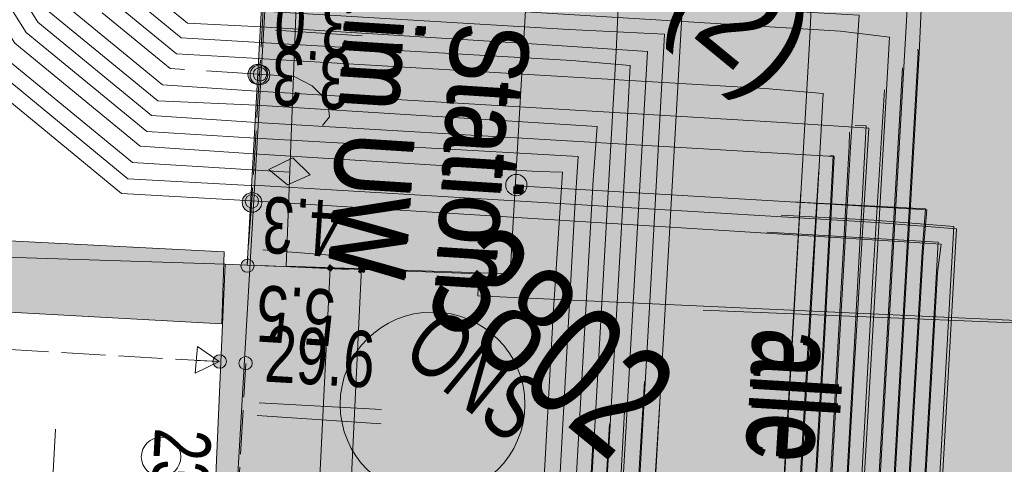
# Model space of a CAD drawing. Header units: metres. Extents: x -740 to 758, y -633 to 854.
# Tile 214 of 256: x -391.43 to -382.1, y 264.11 to 268.32. Entities that reach past the tile are written whole.
import ezdxf

# ---------------------------------------------------------------- set-up
doc = ezdxf.new("R2010")
doc.units = ezdxf.units.M
doc.header["$MEASUREMENT"] = 0
doc.linetypes.add('416_125', pattern=[0.5408, 0.416, -0.1248])
doc.linetypes.add('832_208', pattern=[1.04, 0.832, -0.208])
for name, color, linetype in [('Gis.LOVION', 7, 'Continuous'), ('Grundkarte.LOVION', 7, 'Continuous'), ('Grundkarte_Text.LOVION', 7, 'Continuous'), ('Strom.LOVION', 7, 'Continuous'), ('StromBemass.LOVION', 7, 'Continuous')]:
    doc.layers.add(name, color=color, linetype=linetype)
doc.styles.add('ERSTELLTER_STIL_1', font='arial.ttf')

msp = doc.modelspace()

# ---------------------------------------------------------------- hatches: boundary and pattern name
at = {"layer": 'Grundkarte.LOVION', "linetype": 'Continuous', "lineweight": 18}
for points in [[(-388.9725, 271.4018), (-389.2713, 265.9934), (-387.0762, 265.9125), (-387.0855, 265.7047), (-375.9817, 265.1943), (-375.961, 265.285), (-374.922, 265.2388), (-373.7598, 266.6529), (-373.5257, 270.6067)], [(-389.4905, 266.1198), (-394.2434, 266.3644), (-393.9895, 271.3251), (-394.6129, 271.3528), (-394.9209, 265.7366), (-389.5125, 265.4378)], [(-380.5156, 270.9668), (-384.9531, 265.5676), (-375.9915, 265.2024), (-376.003, 265.3195), (-373.8665, 265.2329), (-373.5677, 270.6412)], [(-390.2772, 247.866), (-390.4264, 247.8809), (-390.5061, 246.2771), (-374.922, 265.2388), (-375.961, 265.285), (-375.9817, 265.1943), (-387.0855, 265.7047), (-387.0762, 265.9125), (-389.2713, 265.9934), (-389.4791, 266.0027), (-389.5807, 263.7169), (-389.4051, 263.7341)], [(-390.2871, 247.8741), (-390.4363, 247.8891), (-390.5851, 245.4805), (-390.4944, 245.4598), (-388.3257, 245.3467), (-388.3165, 245.5545), (-377.2598, 244.9213), (-377.2633, 244.655), (-374.9454, 244.5269), (-374.0443, 261.6097), (-373.9219, 263.9861), (-373.8665, 265.2329), (-376.003, 265.3195), (-375.9915, 265.2024), (-384.9531, 265.5676), (-389.6284, 259.8791)]]:
    msp.add_hatch(color=254, dxfattribs=at).paths.add_polyline_path(points)
at = {"layer": 'Strom.LOVION', "linetype": 'Continuous', "lineweight": 18}
for color, points in [(1, [(-388.8876, 266.755), (-388.6752, 266.8497), (-388.8388, 267.0111), (-389.0644, 266.9003)]), (1, [(-386.644, 266.6894), (-386.6365, 266.6997), (-386.6305, 266.7108), (-386.6259, 266.7226), (-386.6227, 266.7349), (-386.6212, 266.7475), (-386.6212, 266.7601), (-386.6229, 266.7727), (-386.6261, 266.785), (-386.6308, 266.7967), (-386.6369, 266.8078), (-386.6444, 266.818), (-386.6531, 266.8272), (-386.6629, 266.8353), (-386.6736, 266.842), (-386.6851, 266.8474), (-386.6971, 266.8513), (-386.7096, 266.8536), (-386.7222, 266.8544), (-386.7349, 266.8535), (-386.7473, 266.8511), (-386.7594, 266.8472), (-386.7708, 266.8417), (-386.7815, 266.8349), (-386.7912, 266.8268), (-386.7999, 266.8175), (-386.8073, 266.8073), (-386.8134, 266.7961), (-386.818, 266.7843), (-386.8211, 266.7721), (-386.8227, 266.7595), (-386.8226, 266.7468), (-386.821, 266.7342), (-386.8178, 266.722), (-386.8131, 266.7102), (-386.807, 266.6991), (-386.7995, 266.6889), (-386.7908, 266.6797), (-386.781, 266.6716), (-386.7703, 266.6649), (-386.7588, 266.6595), (-386.7467, 266.6556), (-386.7342, 266.6533), (-386.7216, 266.6526), (-386.709, 266.6534), (-386.6965, 266.6558), (-386.6845, 266.6598), (-386.673, 266.6652), (-386.6623, 266.672), (-386.6526, 266.6801)]), (5, [(-388.5147, 265.9639), (-388.4826, 265.9375), (-388.4562, 265.9697), (-388.4883, 265.9961)]), (5, [(-388.2059, 265.9794), (-388.2191, 265.9633), (-388.203, 265.9501), (-388.2162, 265.934), (-388.2002, 265.9208), (-388.187, 265.9369), (-388.1709, 265.9237), (-388.1577, 265.9397), (-388.1738, 265.9529), (-388.1605, 265.969), (-388.1766, 265.9822), (-388.1898, 265.9662)])]:
    msp.add_hatch(color=color, dxfattribs=at).paths.add_polyline_path(points)
at = {"layer": 'StromBemass.LOVION', "linetype": 'Continuous', "lineweight": 13}
for points in [[(-389.0969, 267.7422), (-389.0899, 267.7518), (-389.0842, 267.7622), (-389.0799, 267.7733), (-389.077, 267.7847), (-389.0756, 267.7965), (-389.0756, 267.8084), (-389.0771, 267.8201), (-389.0801, 267.8316), (-389.0845, 267.8426), (-389.0903, 267.853), (-389.0973, 267.8626), (-389.1054, 267.8712), (-389.1146, 267.8787), (-389.1246, 267.885), (-389.1353, 267.89), (-389.1466, 267.8937), (-389.1583, 267.8958), (-389.1701, 267.8965), (-389.1819, 267.8958), (-389.1936, 267.8935), (-389.2048, 267.8898), (-389.2156, 267.8847), (-389.2255, 267.8783), (-389.2347, 267.8708), (-389.2427, 267.8621), (-389.2497, 267.8525), (-389.2554, 267.8421), (-389.2597, 267.831), (-389.2626, 267.8195), (-389.264, 267.8078), (-389.264, 267.7959), (-389.2625, 267.7841), (-389.2595, 267.7727), (-389.2551, 267.7617), (-389.2494, 267.7513), (-389.2424, 267.7417), (-389.2342, 267.7331), (-389.2251, 267.7256), (-389.215, 267.7193), (-389.2043, 267.7142), (-389.193, 267.7106), (-389.1813, 267.7084), (-389.1695, 267.7077), (-389.1577, 267.7085), (-389.146, 267.7108), (-389.1348, 267.7145), (-389.1241, 267.7196), (-389.1141, 267.7259), (-389.105, 267.7335)], [(-389.0777, 267.7386), (-389.0708, 267.7481), (-389.0651, 267.7585), (-389.0608, 267.7695), (-389.0579, 267.7809), (-389.0565, 267.7926), (-389.0565, 267.8044), (-389.058, 267.8161), (-389.061, 267.8275), (-389.0654, 267.8384), (-389.0711, 267.8487), (-389.0781, 267.8582), (-389.0862, 267.8668), (-389.0953, 267.8743), (-389.1052, 267.8806), (-389.1159, 267.8856), (-389.1271, 267.8892), (-389.1387, 267.8913), (-389.1505, 267.892), (-389.1622, 267.8913), (-389.1738, 267.889), (-389.185, 267.8853), (-389.1957, 267.8803), (-389.2056, 267.8739), (-389.2146, 267.8664), (-389.2227, 267.8578), (-389.2296, 267.8482), (-389.2352, 267.8379), (-389.2395, 267.8269), (-389.2424, 267.8155), (-389.2439, 267.8038), (-389.2438, 267.792), (-389.2423, 267.7803), (-389.2393, 267.7689), (-389.235, 267.758), (-389.2293, 267.7476), (-389.2223, 267.7381), (-389.2142, 267.7296), (-389.2051, 267.7221), (-389.1951, 267.7158), (-389.1844, 267.7108), (-389.1732, 267.7072), (-389.1616, 267.705), (-389.1499, 267.7043), (-389.1381, 267.7051), (-389.1265, 267.7074), (-389.1154, 267.711), (-389.1047, 267.7161), (-389.0948, 267.7224), (-389.0857, 267.73)], [(-389.1, 267.7631), (-389.0953, 267.7695), (-389.0915, 267.7765), (-389.0886, 267.7839), (-389.0866, 267.7917), (-389.0857, 267.7996), (-389.0857, 267.8075), (-389.0867, 267.8154), (-389.0887, 267.8231), (-389.0917, 267.8305), (-389.0955, 267.8375), (-389.1002, 267.8439), (-389.1057, 267.8497), (-389.1119, 267.8548), (-389.1186, 267.859), (-389.1258, 267.8624), (-389.1334, 267.8648), (-389.1412, 267.8663), (-389.1492, 267.8668), (-389.1571, 267.8663), (-389.165, 267.8647), (-389.1725, 267.8623), (-389.1797, 267.8588), (-389.1864, 267.8546), (-389.1926, 267.8495), (-389.198, 267.8436), (-389.2027, 267.8372), (-389.2065, 267.8302), (-389.2094, 267.8228), (-389.2113, 267.815), (-389.2123, 267.8071), (-389.2123, 267.7992), (-389.2113, 267.7913), (-389.2093, 267.7836), (-389.2063, 267.7762), (-389.2024, 267.7692), (-389.1977, 267.7628), (-389.1923, 267.757), (-389.1861, 267.7519), (-389.1794, 267.7477), (-389.1721, 267.7443), (-389.1646, 267.7419), (-389.1567, 267.7404), (-389.1488, 267.7399), (-389.1408, 267.7404), (-389.133, 267.742), (-389.1254, 267.7444), (-389.1182, 267.7479), (-389.1115, 267.7521), (-389.1054, 267.7572)], [(-389.1532, 266.5295), (-389.1463, 266.539), (-389.1407, 266.5492), (-389.1365, 266.5601), (-389.1336, 266.5714), (-389.1322, 266.5831), (-389.1322, 266.5948), (-389.1337, 266.6063), (-389.1366, 266.6177), (-389.141, 266.6285), (-389.1466, 266.6388), (-389.1535, 266.6482), (-389.1616, 266.6567), (-389.1706, 266.6641), (-389.1805, 266.6704), (-389.1911, 266.6753), (-389.2022, 266.6789), (-389.2137, 266.681), (-389.2254, 266.6817), (-389.2371, 266.681), (-389.2486, 266.6787), (-389.2597, 266.6751), (-389.2702, 266.6701), (-389.2801, 266.6638), (-389.2891, 266.6563), (-389.2971, 266.6477), (-389.3039, 266.6383), (-389.3095, 266.628), (-389.3138, 266.6171), (-389.3166, 266.6058), (-389.3181, 266.5942), (-389.318, 266.5825), (-389.3165, 266.5709), (-389.3136, 266.5595), (-389.3093, 266.5487), (-389.3036, 266.5385), (-389.2967, 266.529), (-389.2886, 266.5205), (-389.2796, 266.5131), (-389.2697, 266.5069), (-389.2591, 266.5019), (-389.248, 266.4983), (-389.2365, 266.4962), (-389.2248, 266.4955), (-389.2131, 266.4962), (-389.2017, 266.4985), (-389.1906, 266.5021), (-389.18, 266.5071), (-389.1701, 266.5134), (-389.1611, 266.5209)], [(-389.177, 266.5588), (-389.1723, 266.5653), (-389.1685, 266.5723), (-389.1656, 266.5797), (-389.1637, 266.5874), (-389.1627, 266.5953), (-389.1627, 266.6032), (-389.1637, 266.6111), (-389.1657, 266.6188), (-389.1687, 266.6262), (-389.1725, 266.6331), (-389.1772, 266.6395), (-389.1827, 266.6453), (-389.1888, 266.6503), (-389.1955, 266.6546), (-389.2027, 266.6579), (-389.2103, 266.6604), (-389.2181, 266.6618), (-389.2261, 266.6623), (-389.234, 266.6618), (-389.2418, 266.6603), (-389.2493, 266.6578), (-389.2565, 266.6544), (-389.2632, 266.6501), (-389.2693, 266.645), (-389.2748, 266.6392), (-389.2794, 266.6328), (-389.2832, 266.6258), (-389.2861, 266.6184), (-389.2881, 266.6107), (-389.289, 266.6028), (-389.289, 266.5948), (-389.288, 266.587), (-389.286, 266.5793), (-389.283, 266.5719), (-389.2792, 266.5649), (-389.2745, 266.5585), (-389.269, 266.5527), (-389.2629, 266.5477), (-389.2562, 266.5435), (-389.249, 266.5401), (-389.2414, 266.5377), (-389.2336, 266.5362), (-389.2257, 266.5357), (-389.2177, 266.5363), (-389.2099, 266.5378), (-389.2024, 266.5403), (-389.1952, 266.5437), (-389.1885, 266.5479), (-389.1824, 266.553)], [(-389.2205, 265.9495), (-389.2159, 265.9558), (-389.2122, 265.9627), (-389.2093, 265.9699), (-389.2074, 265.9775), (-389.2064, 265.9853), (-389.2065, 265.9931), (-389.2075, 266.0008), (-389.2094, 266.0084), (-389.2123, 266.0156), (-389.2161, 266.0224), (-389.2207, 266.0287), (-389.2261, 266.0344), (-389.2321, 266.0394), (-389.2387, 266.0435), (-389.2458, 266.0468), (-389.2532, 266.0492), (-389.2609, 266.0506), (-389.2687, 266.0511), (-389.2765, 266.0506), (-389.2841, 266.0491), (-389.2915, 266.0467), (-389.2986, 266.0433), (-389.3052, 266.0391), (-389.3112, 266.0341), (-389.3165, 266.0284), (-389.3211, 266.0221), (-389.3248, 266.0152), (-389.3276, 266.008), (-389.3296, 266.0004), (-389.3305, 265.9927), (-389.3305, 265.9849), (-389.3295, 265.9771), (-389.3275, 265.9696), (-389.3246, 265.9623), (-389.3208, 265.9555), (-389.3162, 265.9492), (-389.3109, 265.9435), (-389.3048, 265.9386), (-389.2982, 265.9344), (-389.2912, 265.9311), (-389.2837, 265.9287), (-389.2761, 265.9273), (-389.2683, 265.9268), (-389.2605, 265.9273), (-389.2528, 265.9288), (-389.2454, 265.9313), (-389.2384, 265.9346), (-389.2318, 265.9388), (-389.2258, 265.9438)], [(-389.4821, 265.0413), (-389.4774, 265.0478), (-389.4736, 265.0549), (-389.4706, 265.0623), (-389.4687, 265.0701), (-389.4677, 265.0781), (-389.4677, 265.0861), (-389.4687, 265.0941), (-389.4708, 265.1018), (-389.4737, 265.1093), (-389.4776, 265.1163), (-389.4824, 265.1228), (-389.4879, 265.1286), (-389.4941, 265.1337), (-389.5009, 265.138), (-389.5082, 265.1414), (-389.5158, 265.1439), (-389.5237, 265.1454), (-389.5317, 265.1458), (-389.5397, 265.1453), (-389.5476, 265.1438), (-389.5552, 265.1413), (-389.5625, 265.1378), (-389.5693, 265.1335), (-389.5754, 265.1284), (-389.5809, 265.1225), (-389.5856, 265.116), (-389.5894, 265.1089), (-389.5924, 265.1015), (-389.5943, 265.0937), (-389.5953, 265.0857), (-389.5953, 265.0777), (-389.5943, 265.0697), (-389.5922, 265.0619), (-389.5893, 265.0545), (-389.5854, 265.0475), (-389.5806, 265.041), (-389.5751, 265.0351), (-389.5689, 265.03), (-389.5621, 265.0258), (-389.5548, 265.0224), (-389.5472, 265.0199), (-389.5393, 265.0184), (-389.5313, 265.018), (-389.5233, 265.0185), (-389.5154, 265.02), (-389.5078, 265.0225), (-389.5005, 265.026), (-389.4938, 265.0303), (-389.4876, 265.0354)], [(-389.2373, 265.0264), (-389.2327, 265.0328), (-389.2289, 265.0398), (-389.2261, 265.0471), (-389.2241, 265.0547), (-389.2232, 265.0626), (-389.2232, 265.0705), (-389.2242, 265.0783), (-389.2262, 265.0859), (-389.2291, 265.0932), (-389.2329, 265.1001), (-389.2376, 265.1065), (-389.243, 265.1122), (-389.2491, 265.1172), (-389.2558, 265.1214), (-389.2629, 265.1248), (-389.2704, 265.1272), (-389.2782, 265.1286), (-389.2861, 265.1291), (-389.2939, 265.1286), (-389.3017, 265.1271), (-389.3092, 265.1246), (-389.3163, 265.1212), (-389.3229, 265.117), (-389.329, 265.1119), (-389.3344, 265.1062), (-389.339, 265.0998), (-389.3428, 265.0929), (-389.3456, 265.0855), (-389.3476, 265.0779), (-389.3485, 265.0701), (-389.3485, 265.0622), (-389.3475, 265.0543), (-389.3455, 265.0467), (-389.3426, 265.0394), (-389.3388, 265.0325), (-389.3341, 265.0261), (-389.3287, 265.0204), (-389.3226, 265.0154), (-389.3159, 265.0112), (-389.3088, 265.0078), (-389.3013, 265.0054), (-389.2935, 265.004), (-389.2857, 265.0035), (-389.2778, 265.004), (-389.27, 265.0055), (-389.2625, 265.008), (-389.2554, 265.0114), (-389.2488, 265.0156), (-389.2427, 265.0207)]]:
    msp.add_hatch(color=7, dxfattribs=at).paths.add_polyline_path(points)

# ---------------------------------------------------------------- linework, layer by layer
at = {"layer": 'Grundkarte.LOVION', "color": 253, "linetype": 'Continuous', "lineweight": 18}
msp.add_lwpolyline([(-373.7598, 266.6529), (-373.5257, 270.6067), (-388.9725, 271.4018), (-389.2713, 265.9934), (-389.4791, 266.0027), (-394.9346, 266.1786), (-394.6129, 271.3528), (-394.2432, 275.7337), (-398.5439, 275.2836), (-400.6782, 275.0454), (-402.4026, 274.8472), (-405.9743, 274.498), (-407.8273, 274.4055), (-409.7974, 274.3016), (-411.741, 274.2298)], dxfattribs=at)
at = {"layer": 'Grundkarte.LOVION', "color": 8, "linetype": 'Continuous', "lineweight": 18}
for points in [[(-374.922, 265.2388), (-375.961, 265.285), (-375.9817, 265.1943), (-387.0855, 265.7047), (-387.0762, 265.9125), (-389.2713, 265.9934), (-388.9725, 271.4018), (-373.5257, 270.6067), (-373.7598, 266.6529)], [(-380.5156, 270.9668), (-373.5677, 270.6412), (-373.8665, 265.2329), (-376.003, 265.3195), (-375.9915, 265.2024), (-384.9531, 265.5676)], [(-390.5061, 246.2771), (-390.4264, 247.8809), (-390.2772, 247.866), (-389.4051, 263.7341), (-389.5807, 263.7169), (-389.4791, 266.0027), (-389.2713, 265.9934), (-387.0762, 265.9125), (-387.0855, 265.7047), (-375.9817, 265.1943), (-375.961, 265.285), (-374.922, 265.2388)], [(-384.9531, 265.5676), (-375.9915, 265.2024), (-376.003, 265.3195), (-373.8665, 265.2329), (-373.9219, 263.9861), (-374.0443, 261.6097), (-374.9454, 244.5269), (-377.2633, 244.655), (-377.2598, 244.9213), (-388.3165, 245.5545), (-388.3257, 245.3467), (-390.4944, 245.4598), (-390.5851, 245.4805), (-390.4363, 247.8891), (-390.2871, 247.8741), (-389.6284, 259.8791)]]:
    msp.add_lwpolyline(points, dxfattribs=at)
at = {"layer": 'Grundkarte.LOVION', "color": 7, "linetype": 'Continuous', "lineweight": 13}
msp.add_lwpolyline([(-389.4905, 266.1198), (-389.5125, 265.4378), (-394.9209, 265.7366), (-394.6129, 271.3528), (-393.9895, 271.3251), (-394.2434, 266.3644)], close=True, dxfattribs=at)
at = {"layer": 'Strom.LOVION', "color": 5, "linetype": '832_208', "lineweight": 18}
msp.add_lwpolyline([(-388.5586, 267.3192), (-388.4925, 267.3996), (-388.5068, 267.546), (-388.6543, 267.6941), (-388.8254, 267.7808), (-390.0004, 267.858), (-390.9002, 268.5976), (-392.0203, 270.3797), (-392.3989, 271.2294), (-393.8614, 273.643), (-396.5519, 278.035), (-397.8394, 280.1701), (-397.5399, 281.9432), (-395.4286, 284.3811), (-395.1488, 285.1473), (-395.2204, 285.8792), (-395.4861, 286.1784), (-395.7971, 286.4879), (-396.1478, 286.7491), (-396.557, 287.0047), (-396.7573, 287.0885)], dxfattribs=at)
at = {"layer": 'Strom.LOVION', "color": 1, "linetype": 'Continuous', "lineweight": 18}
for points in [[(-421.1172, 286.9974), (-414.9983, 286.3839), (-413.2912, 286.004), (-410.016, 285.3045), (-408.4082, 285.0332), (-405.4998, 284.6082), (-400.8211, 283.913), (-398.7684, 283.626), (-398.3077, 282.8435), (-398.7809, 279.9746), (-393.2003, 270.8111), (-392.8056, 269.9482), (-391.5938, 267.983), (-390.3565, 266.9661), (-389.2268, 266.8992)], [(-389.1819, 267.3469), (-390.1784, 267.4121), (-391.2551, 268.2969), (-392.413, 270.164), (-392.7916, 271.0136), (-397.8253, 279.27), (-398.3021, 280.0657), (-397.9669, 282.0788), (-397.8393, 282.8893), (-397.8829, 283.0328), (-398.529, 284.0484), (-400.7601, 284.3475), (-405.0496, 284.9921), (-408.3341, 285.4838), (-409.9258, 285.7419), (-414.892, 286.8081)], [(-412.6896, 286.048), (-409.985, 285.4406), (-408.3772, 285.1692), (-405.4848, 284.7574), (-400.8061, 284.0622), (-398.6789, 283.7677), (-398.1481, 282.8738), (-398.5782, 280.3195), (-398.6213, 280.005), (-393.0597, 270.884), (-392.6782, 270.005), (-391.4721, 268.0984), (-390.283, 267.1211), (-389.2119, 267.0485), (-386.5209, 266.883), (-386.2838, 266.8766), (-386.3731, 265.5231), (-386.8761, 256.4594), (-387.0386, 256.4583)], [(-410.9223, 285.8071), (-409.9407, 285.5927), (-408.349, 285.3345), (-403.6118, 284.645), (-400.7751, 284.1982), (-398.6185, 283.9066), (-398.0235, 282.9599), (-397.9857, 282.8749), (-398.1754, 281.7924), (-398.4617, 280.0354), (-397.6349, 278.6827), (-392.9322, 270.9408), (-392.5536, 270.0911), (-391.3636, 268.1977), (-390.2227, 267.26), (-389.1969, 267.1977), (-386.522, 267.0455), (-386.1357, 267.0241), (-386.172, 266.4886), (-386.7574, 255.8503), (-387.0691, 255.8642)], [(-407.9885, 285.5767), (-403.3259, 284.8946), (-400.7451, 284.4967), (-398.4394, 284.1902), (-397.7583, 283.1188), (-397.6929, 282.9036), (-398.1425, 280.0961), (-397.9136, 279.7195), (-392.667, 271.0997), (-392.2855, 270.2208), (-391.1466, 268.3962), (-390.1181, 267.551), (-389.183, 267.5094)], [(-403.7776, 285.1313), (-401.861, 284.8753), (-398.2327, 284.3434), (-398.0513, 284.302), (-397.8406, 284.2635), (-397.6214, 284.1371), (-397.4653, 283.9012), (-397.4321, 283.7123), (-397.5258, 283.0086), (-397.6328, 282.2888), (-397.999, 280.1397), (-397.2611, 278.941), (-392.5396, 271.1565), (-392.1449, 270.2936), (-391.022, 268.4823), (-390.0739, 267.7031), (-389.1813, 267.6426)], [(-405.5308, 282.5067), (-404.4097, 282.5276), (-400.2956, 282.6195), (-398.6353, 283.6242), (-397.5796, 283.8604), (-397.1468, 283.6663), (-397.055, 283.4832), (-396.9007, 283.114), (-396.926, 282.9194), (-397.0893, 281.869), (-397.3382, 280.4851), (-397.3739, 280.2452), (-396.8489, 279.4098), (-392.0062, 271.4451), (-391.6115, 270.5822), (-390.5747, 268.8955), (-389.8355, 268.2879), (-389.1375, 268.2527)], [(-405.1915, 282.3625), (-404.3954, 282.3813), (-400.252, 282.476), (-398.5624, 283.4836), (-397.5785, 283.698), (-397.2525, 283.5377), (-397.1957, 283.4103), (-397.0471, 283.0997), (-397.0752, 282.9344), (-397.2546, 281.8972), (-397.4714, 280.4869), (-397.5335, 280.2148), (-396.9735, 279.3238), (-392.1308, 271.359), (-391.7522, 270.5094), (-390.6832, 268.7962), (-389.8958, 268.1491), (-389.1525, 268.1035)], [(-405.1621, 283.1191), (-402.9785, 283.1552), (-400.4568, 283.2097), (-399.8017, 283.6136), (-398.8448, 283.5003), (-398.4644, 282.7838), (-398.6691, 281.552), (-398.9405, 279.9442), (-398.0626, 278.5227), (-393.341, 270.7382), (-392.9463, 269.8754), (-391.7023, 267.8838), (-390.4007, 266.814), (-389.2418, 266.75), (-389.2125, 266.7528)], [(-403.702, 282.2422), (-400.2084, 282.3325), (-398.5188, 283.34), (-397.6066, 283.5327), (-397.361, 283.4385), (-397.3231, 283.3535), (-397.2067, 283.0693), (-397.2245, 282.9494), (-397.3907, 281.9282), (-397.6338, 280.4858), (-397.6798, 280.2005), (-397.098, 279.2377), (-392.2582, 271.3022), (-391.8928, 270.4365), (-390.7917, 268.6969), (-389.9401, 267.9969), (-389.1674, 267.9543)], [(-403.7603, 282.9901), (-401.1215, 283.056), (-400.4132, 283.0662), (-399.7581, 283.4701), (-398.9183, 283.3453), (-398.624, 282.7534), (-398.8034, 281.7162), (-399.0512, 280.1698), (-399.1001, 279.9138), (-398.1493, 278.3517), (-393.4685, 270.6814), (-393.087, 269.8025), (-391.8269, 267.7977), (-390.4611, 266.6751), (-389.2275, 266.6036)], [(-389.0631, 269.457), (-389.0471, 269.4438), (-383.5773, 269.1215), (-382.9832, 269.0909), (-383.0426, 268.0359), (-383.7121, 256.4436), (-383.8338, 254.3628)], [(-389.0781, 269.3078), (-384.261, 269.0103), (-383.9039, 268.9861), (-383.9409, 268.1549), (-384.3624, 260.8282), (-384.7979, 253.1897)], [(-389.077, 269.1453), (-385.331, 268.9205), (-385.1232, 268.9112), (-385.3014, 265.7461), (-385.6393, 259.8314), (-385.772, 257.4097), (-386.9734, 257.4548)], [(-389.092, 268.9961), (-383.1159, 268.6346), (-382.8788, 268.6282), (-382.9065, 268.0048), (-383.5081, 257.3798), (-382.9139, 257.3492)], [(-389.1069, 268.8469), (-386.1335, 268.6647), (-385.7472, 268.6433), (-385.7749, 268.0199), (-386.4007, 257.0379), (-386.9948, 257.0684)], [(-389.1219, 268.6976), (-384.1423, 268.4012), (-383.4736, 268.3632), (-383.5583, 267.1135), (-384.1004, 257.5435), (-384.3224, 253.7682)], [(-389.1076, 268.5512), (-383.651, 268.2128), (-383.1872, 268.1547), (-383.3181, 265.8661), (-383.7137, 259.0296), (-384.0054, 254.1539)], [(-389.1225, 268.402), (-386.2238, 268.2273), (-385.318, 268.1829), (-385.4506, 265.7611), (-385.7886, 259.8464), (-385.8999, 257.8109), (-386.9549, 257.8703)], [(-389.1375, 268.2527), (-386.4758, 268.0844), (-385.4793, 268.0193), (-386.0076, 258.761), (-386.0485, 258.1215), (-386.9382, 258.1528)], [(-389.1525, 268.1035), (-386.1951, 267.9345), (-385.6435, 267.885), (-385.6954, 266.9046), (-386.143, 259.0876), (-386.1764, 258.5228), (-386.9197, 258.5684)], [(-382.9193, 268.0422), (-382.9164, 268.013), (-383.5179, 257.3879), (-382.9238, 257.3573)], [(-389.1674, 267.9543), (-384.3664, 267.67), (-383.8147, 267.6205), (-383.9168, 265.7928), (-384.4964, 255.8497), (-384.6394, 253.3826)], [(-383.0646, 267.8655), (-383.722, 256.4517), (-383.9169, 253.0042), (-383.1736, 252.9586)], [(-389.1813, 267.6426), (-384.2017, 267.3462), (-383.3837, 267.2932), (-383.525, 264.9592), (-384.1507, 253.9771)], [(-383.2362, 267.6566), (-383.3441, 265.8875), (-383.7236, 259.0377), (-384.1007, 252.6168), (-383.1949, 252.5723)], [(-389.183, 267.5094), (-385.9565, 267.3076), (-385.9957, 266.8014), (-386.652, 255.2252), (-387.1129, 255.254)], [(-389.1819, 267.3469), (-385.9715, 267.1584), (-383.7121, 267.0246), (-383.7993, 265.3462), (-384.3212, 256.3249), (-384.4809, 253.5754)], [(-383.5136, 267.3191), (-383.4097, 267.3145), (-383.5349, 264.9674), (-384.2552, 252.2322), (-383.2294, 252.17)], [(-383.5664, 267.2548), (-383.5682, 267.1217), (-384.1103, 257.5517), (-384.4482, 251.637), (-383.26, 251.5758)], [(-383.7513, 267.0299), (-383.722, 267.0327), (-383.8092, 265.3543), (-384.331, 256.3331), (-384.6281, 251.0579), (-383.2906, 250.9817)], [(-388.8698, 266.875), (-389.2268, 266.8992)], [(-383.857, 266.9013), (-383.9267, 265.8009), (-384.5062, 255.8578), (-384.7958, 250.6572), (-383.3091, 250.5661)], [(-389.2125, 266.7528), (-383.3111, 266.3988), (-382.5516, 266.3401), (-382.6064, 265.3889), (-383.0817, 256.9486), (-382.9324, 256.9336)], [(-386.7144, 266.7459), (-382.8352, 266.5192), (-382.8697, 266.1169), (-383.1725, 260.9002), (-383.3282, 257.9589), (-382.8834, 257.9433)], [(-384.0287, 266.6924), (-384.3723, 260.8363), (-384.9796, 250.2698), (-384.2948, 250.2185), (-383.3304, 250.1798)], [(-389.2275, 266.6036), (-382.6998, 266.1926), (-382.7326, 265.9234), (-383.2655, 256.5612), (-382.9538, 256.5473)], [(-384.1079, 266.596), (-382.8451, 266.5274), (-382.8796, 266.125), (-383.1824, 260.9083), (-383.3542, 257.9803), (-382.8933, 257.9514)], [(-384.2135, 266.4675), (-383.337, 266.4202), (-382.5776, 266.3614), (-382.6324, 265.4103), (-383.1076, 256.9699), (-382.9584, 256.955)], [(-384.3456, 266.3068), (-382.7257, 266.2139), (-382.7425, 265.9315), (-383.2753, 256.5693), (-382.9637, 256.5554)], [(-385.3361, 265.1016), (-385.6653, 259.8528), (-385.7819, 257.4178), (-386.9994, 257.4761)], [(-385.5078, 264.8927), (-385.8145, 259.8677), (-385.9098, 257.8191), (-386.9648, 257.8785)], [(-385.6927, 264.6677), (-386.0175, 258.7691), (-386.0584, 258.1297), (-386.9642, 258.1741)], [(-385.838, 264.4909), (-386.1528, 259.0958), (-386.1863, 258.5309), (-386.9296, 258.5765)], [(-385.9965, 264.2981), (-386.4105, 257.046), (-387.0047, 257.0766)]]:
    msp.add_lwpolyline(points, dxfattribs=at)
at = {"layer": 'Strom.LOVION', "color": 34, "linetype": 'Continuous', "lineweight": 18}
msp.add_lwpolyline([(-390.3843, 246.3925), (-388.9225, 271.4954), (-373.5768, 270.6756), (-373.7833, 266.5915)], dxfattribs=at)
at = {"layer": 'Strom.LOVION', "color": 7, "linetype": 'Continuous', "lineweight": 13}
for points in [[(-388.901, 265.9853), (-388.7721, 269.3525), (-386.5874, 269.2262), (-386.7806, 265.9118)], [(-388.5015, 265.98), (-388.4883, 265.9961), (-388.4562, 265.9697), (-388.4694, 265.9536), (-388.4826, 265.9375), (-388.5147, 265.9639)], [(-388.2059, 265.9794), (-388.1898, 265.9662), (-388.1766, 265.9822), (-388.1605, 265.969), (-388.1738, 265.9529), (-388.1577, 265.9397), (-388.1709, 265.9237), (-388.187, 265.9369), (-388.2002, 265.9208), (-388.2162, 265.934), (-388.203, 265.9501), (-388.2191, 265.9633)]]:
    msp.add_lwpolyline(points, close=True, dxfattribs=at)
at = {"layer": 'Strom.LOVION', "color": 1, "linetype": 'Continuous', "lineweight": 18}
msp.add_lwpolyline([(-388.8876, 266.755), (-389.0644, 266.9003), (-388.8388, 267.0111), (-388.6752, 266.8497)], close=True, dxfattribs=at)
at = {"layer": 'Strom.LOVION', "color": 150, "linetype": 'Continuous', "lineweight": 18}
for points in [[(-388.4854, 265.9668), (-389.3938, 247.5977)], [(-389.0637, 247.9994), (-388.7451, 254.4146), (-388.1898, 265.9662)]]:
    msp.add_lwpolyline(points, dxfattribs=at)
at = {"layer": 'Strom.LOVION', "color": 7, "linetype": 'Continuous', "lineweight": 13}
msp.add_lwpolyline([(-391.085, 264.4417), (-391.2817, 260.861)], dxfattribs=at)
for centre, radius in [((-386.7219, 266.7535), 0.1009), ((-390.0866, 264.1777), 0.1869)]:
    msp.add_circle(centre, radius, dxfattribs=at)
at = {"layer": 'Strom.LOVION', "color": 1, "linetype": 'Continuous', "lineweight": 18}
msp.add_circle((-387.5156, 264.6757), 0.8748, dxfattribs=at)
at = {"layer": 'StromBemass.LOVION', "color": 7, "linetype": '416_125', "lineweight": 13}
for points in [[(-388.9837, 270.3071), (-389.0471, 269.4438), (-389.1151, 268.4766), (-389.1531, 267.8079), (-389.2275, 266.6036), (-389.2713, 265.9934)], [(-389.1531, 267.8079), (-389.1663, 267.7918)], [(-396.9674, 265.507), (-389.5367, 265.0808)], [(-390.3976, 246.3764), (-389.9767, 253.4075), (-389.2836, 265.0612)]]:
    msp.add_lwpolyline(points, dxfattribs=at)
at = {"layer": 'StromBemass.LOVION', "color": 7, "linetype": 'Continuous', "lineweight": 13}
for points in [[(-388.1835, 268.1687), (-389.0015, 268.2217)], [(-388.2891, 266.0747), (-389.1231, 266.1409)], [(-388.3069, 265.9547), (-389.1381, 265.9917)], [(-389.5367, 265.0808), (-389.7445, 265.09)], [(-389.1585, 264.6892), (-387.9996, 264.6252)], [(-389.1764, 264.5692), (-388.0014, 264.492)]]:
    msp.add_lwpolyline(points, dxfattribs=at)
msp.add_lwpolyline([(-389.5367, 265.0808), (-389.7428, 265.2232), (-389.7623, 264.9701)], close=True, dxfattribs=at)
for centre, radius in [((-389.1698, 267.8021), 0.0944), ((-389.1502, 267.7982), 0.0939), ((-389.149, 267.8034), 0.0634), ((-389.2251, 266.5886), 0.0931), ((-389.2259, 266.599), 0.0633), ((-389.2685, 265.989), 0.0621), ((-389.5315, 265.0819), 0.0639), ((-389.2859, 265.0663), 0.0628)]:
    msp.add_circle(centre, radius, dxfattribs=at)

# ---------------------------------------------------------------- texts
at = {"layer": 'Gis.LOVION', "color": 44, "linetype": 'Continuous', "lineweight": 18, "char_height": 0.732225, "attachment_point": 7, "style": 'ERSTELLTER_STIL_1'}
for s, insert, rotation in [('{\\A1;\\W0.79999x;im UW}', (-388.364, 268.3429), 266.32902), ('{\\A1;\\W0.79999x;im UW}', (-388.3532, 268.361), 266.32908), ('{\\A1;\\W0.79999x;Station}', (-387.3428, 268.2944), 266.32902), ('{\\A1;\\W0.79999x;Station}', (-387.332, 268.3125), 266.32908)]:
    msp.add_mtext(s, dxfattribs=dict(at, insert=insert, rotation=rotation))
at = {"layer": 'Grundkarte_Text.LOVION', "color": 7, "linetype": 'Continuous', "lineweight": 13, "insert": (-385.5, 268.204), "char_height": 0.830735, "attachment_point": 7, "rotation": 320.58408, "style": 'ERSTELLTER_STIL_1'}
msp.add_mtext('{\\A1;\\W0.89449x;(2)}', dxfattribs=at)
at = {"layer": 'Strom.LOVION', "color": 7, "linetype": 'Continuous', "lineweight": 13, "insert": (-387.6557, 265.6108), "char_height": 1.067091, "attachment_point": 7, "rotation": 320.58413, "style": 'ERSTELLTER_STIL_1'}
msp.add_mtext('{\\A1;\\W0.71558x;3802}', dxfattribs=at)
at = {"layer": 'Strom.LOVION', "color": 1, "linetype": 'Continuous', "lineweight": 18, "attachment_point": 7, "style": 'ERSTELLTER_STIL_1'}
for s, insert, char_height, rotation in [('{\\A1;\\W0.71560x;ONS}', (-387.8303, 265.1343), 0.622497, 320.58413), ('{\\A1;\\W0.71855x;alle 10kV-Kabel sind: NAKY 3x1x240AL}', (-384.4874, 265.4153), 0.800322, 266.56507), ('{\\A1;\\W0.71855x;alle 10kV-Kabel sind: NAKY 3x1x240AL}', (-384.4615, 265.394), 0.800322, 266.56507), ('{\\A1;\\W0.71558x;23}', (-390.1505, 264.4574), 0.533545, 266.91123)]:
    msp.add_mtext(s, dxfattribs=dict(at, insert=insert, char_height=char_height, rotation=rotation))
at = {"layer": 'StromBemass.LOVION', "color": 7, "linetype": 'Continuous', "lineweight": 13, "attachment_point": 7, "style": 'ERSTELLTER_STIL_1'}
for s, insert, char_height, rotation in [('{\\A1;\\W0.71558x;3.0}', (-388.2541, 268.5264), 0.533547, 176.38661), ('{\\A1;\\W0.71558x;3.3}', (-388.2764, 268.0069), 0.533545, 176.3866), ('{\\A1;\\W0.71558x;4.3}', (-388.3682, 266.6075), 0.533545, 176.3866), ('{\\A1;\\W0.71558x;5.5}', (-388.4249, 265.7658), 0.533545, 176.3866), ('{\\A1;\\W0.71558x;29.6}', (-389.1151, 264.8844), 0.533545, 356.65781)]:
    msp.add_mtext(s, dxfattribs=dict(at, insert=insert, char_height=char_height, rotation=rotation))

doc.saveas('drawing.dxf')
